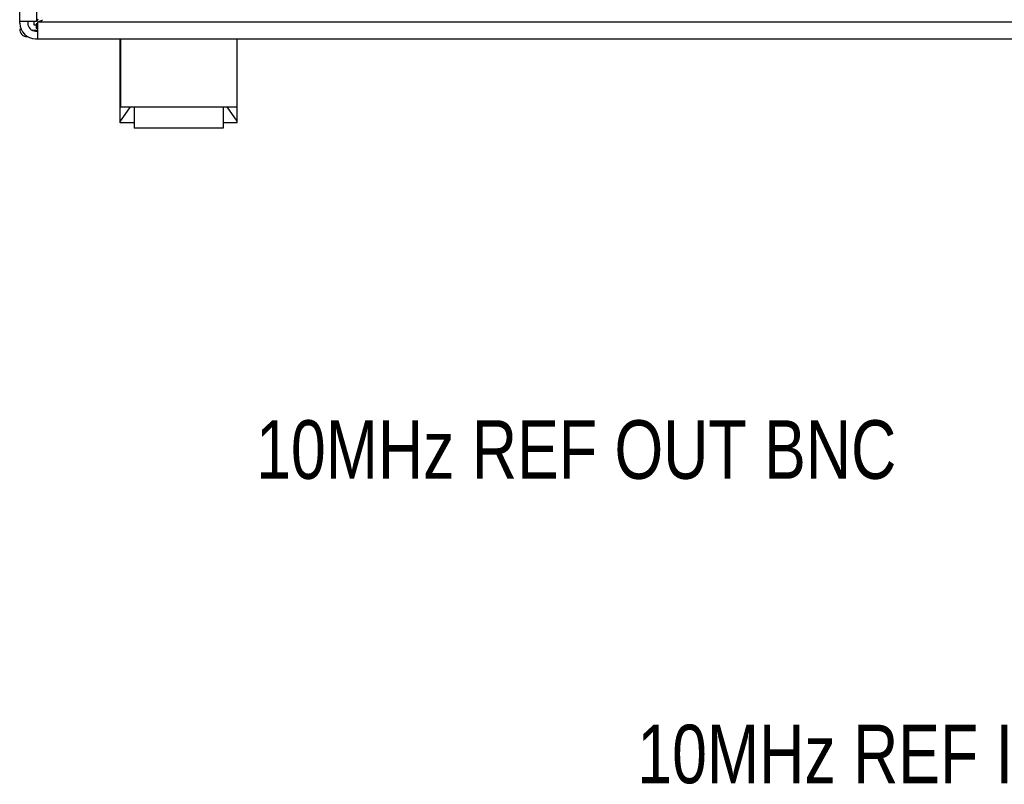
# Model space of a CAD drawing. Header units: inches. Extents: x 0 to 34, y 0 to 22.
# Tile 51 of 72: x 25.6 to 27.7, y 12.8 to 14.5. Entities that reach past the tile are written whole.
import ezdxf

# ---------------------------------------------------------------- set-up
doc = ezdxf.new("R2010")
doc.units = ezdxf.units.IN
doc.header["$LTSCALE"] = 1.87
doc.header["$MEASUREMENT"] = 0
doc.layers.get('0').update_dxf_attribs({"linetype": 'CONTINUOUS'})
doc.layers.add('DETAIL', color=7, linetype='CONTINUOUS')
doc.styles.get("Standard").update_dxf_attribs({"font": 'txt', "width": 0.8})

msp = doc.modelspace()

# ---------------------------------------------------------------- linework, layer by layer
at = {"color": 7, "linetype": 'CONTINUOUS'}
for p, q in [((25.62752, 14.46552), (25.62752, 15.6139)), ((25.66285, 15.61751), (25.66285, 14.46935)), ((25.66285, 14.46935), (25.62752, 14.46935)), ((25.65687, 14.46935), (25.65687, 14.46202)), ((25.66584, 14.43219), (25.66584, 14.46752)), ((31.43521, 14.46752), (25.66584, 14.46752)), ((25.65346, 14.45118), (25.66584, 14.45107)), ((25.65687, 14.46202), (25.66186, 14.46202)), ((25.66186, 14.46452), (25.66186, 14.45452)), ((25.66584, 14.45452), (25.66186, 14.45452)), ((25.66085, 14.43219), (31.44019, 14.43219)), ((25.84151, 14.25315), (25.84151, 14.43219)), ((25.84234, 14.43219), (25.84234, 14.28678)), ((26.09067, 14.43219), (26.09067, 14.28678)), ((26.09151, 14.25315), (26.09151, 14.43219)), ((25.84234, 14.40399), (25.84151, 14.40399)), ((26.09151, 14.40399), (26.09067, 14.40399)), ((25.84234, 14.4008), (25.84151, 14.4008)), ((26.09151, 14.4008), (26.09067, 14.4008)), ((25.84234, 14.37358), (25.84151, 14.37359)), ((26.09067, 14.37358), (26.09151, 14.37359)), ((25.86284, 14.28678), (25.84151, 14.25655)), ((25.84234, 14.28678), (26.09067, 14.28678)), ((25.87151, 14.28678), (25.87151, 14.24178)), ((26.06151, 14.28678), (26.06151, 14.24178)), ((26.09151, 14.25655), (26.07017, 14.28678)), ((25.87151, 14.25315), (25.84151, 14.25315)), ((26.06151, 14.24178), (25.87151, 14.24178)), ((26.09151, 14.25315), (26.06151, 14.25315))]:
    msp.add_line(p, q, dxfattribs=at)
at = {"color": 3, "linetype": 'CONTINUOUS'}
for p, q in [((25.64419, 14.46935), (25.64419, 14.46552)), ((25.66085, 14.44885), (25.66584, 14.44885)), ((25.66584, 14.46452), (25.66186, 14.46452))]:
    msp.add_line(p, q, dxfattribs=at)
at = {"color": 7, "linetype": 'CONTINUOUS'}
for centre, radius, end in [((25.64354, 14.45329), 0.01667, 267.5), ((25.66085, 14.46552), 0.03333, 270)]:
    msp.add_arc(centre, radius, 180, end, dxfattribs=at)
at = {"color": 3, "linetype": 'CONTINUOUS'}
msp.add_arc((25.66085, 14.46552), 0.01667, 180, 270, dxfattribs=at)
at = {"color": 7, "linetype": 'CONTINUOUS'}
for points in [[(25.66574, 14.47421), (25.66501, 14.47263), (25.66437, 14.47101), (25.66388, 14.46935)], [(25.66584, 14.46855), (25.6675, 14.46904), (25.66912, 14.46968), (25.67069, 14.4704)], [(25.67069, 14.4704), (25.67235, 14.47117), (25.67396, 14.47204), (25.67555, 14.47295)]]:
    msp.add_open_spline(points, degree=3, dxfattribs=at)

# ---------------------------------------------------------------- texts
at = {"layer": 'DETAIL', "color": 2, "linetype": 'CONTINUOUS', "width": 0.8}
for s, p in [('10MHz REF OUT BNC', (26.13175, 13.49298)), ('10MHz REF IN BNC', (26.94579, 12.84305))]:
    msp.add_text(s, height=0.125, dxfattribs=at).set_placement(p)

doc.saveas('drawing.dxf')
